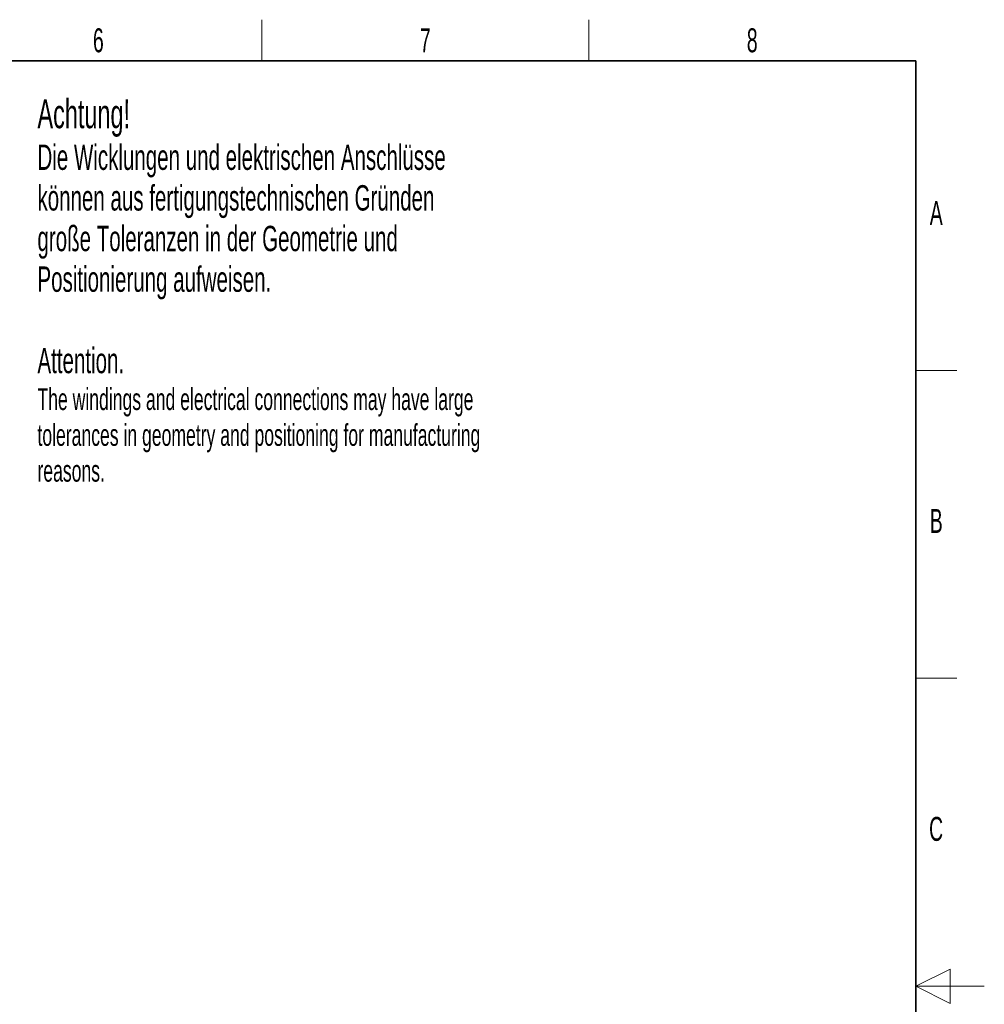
# Model space of a CAD drawing. Header units: millimetres. Extents: x 5 to 418, y 2 to 292.
# Tile 31 of 31: x 277 to 418, y 145 to 288. Entities that reach past the tile are written whole.
import ezdxf

# ---------------------------------------------------------------- set-up
doc = ezdxf.new("R2010")
doc.units = ezdxf.units.MM
doc.layers.add('SLD-0', color=7, linetype='Continuous')
doc.styles.add('SLDTEXTSTYLE0', font='TXT', dxfattribs={"width": 0.605})

msp = doc.modelspace()

# ---------------------------------------------------------------- linework, layer by layer
at = {"layer": 'SLD-0', "lineweight": 18}
for p, q in [((312.5, 282.5), (312.5, 288.5)), ((360.25, 282.5), (360.25, 288.5)), ((408, 237.25), (414, 237.25)), ((408, 192.25), (414, 192.25))]:
    msp.add_line(p, q, dxfattribs=at)
at = {"layer": 'SLD-0', "lineweight": 35}
for p, q in [((408, 282.5), (26, 282.5)), ((408, 12), (408, 282.5))]:
    msp.add_line(p, q, dxfattribs=at)
at = {"layer": 'SLD-0', "color": 7, "linetype": 'Continuous', "lineweight": 18}
for p, q in [((413, 149.75), (408, 147.25)), ((413, 144.75), (413, 149.75)), ((418, 147.25), (408, 147.25)), ((408, 147.25), (413, 144.75))]:
    msp.add_line(p, q, dxfattribs=at)

# ---------------------------------------------------------------- texts
at = {"layer": 'SLD-0', "char_height": 3.5, "attachment_point": 2, "style": 'SLDTEXTSTYLE0'}
for s, insert in [('6', (288.6027, 287.243)), ('7', (336.3527, 287.243)), ('8', (384.1027, 287.243)), ('A', (410.9816, 262.0011)), ('B', (410.9816, 217.0011)), ('C', (410.9597, 172.0011))]:
    msp.add_mtext(s, dxfattribs=dict(at, insert=insert))
at = {"layer": 'SLD-0', "color": 7, "attachment_point": 1, "style": 'SLDTEXTSTYLE0'}
for s, insert, char_height in [('Achtung!', (279.7079, 276.8754), 4.23333), ('Die Wicklungen und elektrischen Anschlüsse', (279.7079, 270.2544), 3.704167), ('können aus fertigungstechnischen Gründen', (279.7079, 264.3155), 3.704167), ('große Toleranzen in der Geometrie und', (279.7079, 258.3766), 3.704167), ('Positionierung aufweisen.', (279.7079, 252.4377), 3.704167), ('Attention.', (279.7079, 240.545), 3.70417), ('The windings and electrical connections may have large', (279.7079, 234.6317), 3.175), ('tolerances in geometry and positioning for manufacturing', (279.7079, 229.3983), 3.175), ('reasons.', (279.7079, 224.165), 3.175)]:
    msp.add_mtext(s, dxfattribs=dict(at, insert=insert, char_height=char_height))

doc.saveas('drawing.dxf')
